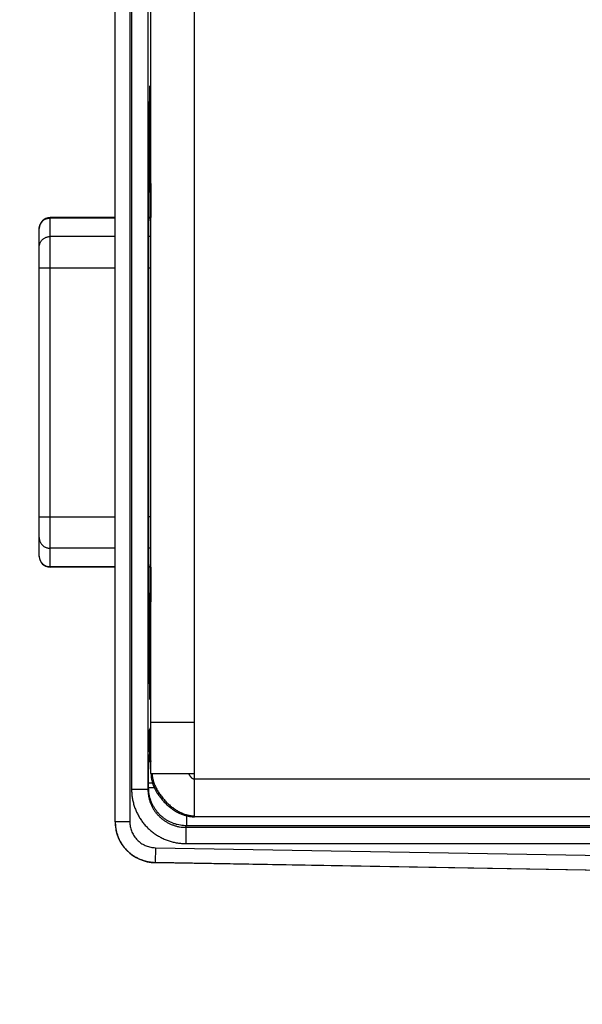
# Model space of a CAD drawing. Header units: inches. Extents: x 0.2 to 16.8, y 0.1 to 10.8.
# Tile 2 of 22: x 1.6 to 2.7, y 2.4 to 4.2. Entities that reach past the tile are written whole.
import ezdxf

# ---------------------------------------------------------------- set-up
doc = ezdxf.new("R2010")
doc.units = ezdxf.units.IN
doc.header["$LTSCALE"] = 0.935
doc.header["$MEASUREMENT"] = 0
doc.layers.get('0').update_dxf_attribs({"linetype": 'CONTINUOUS'})
doc.layers.add('DIMENSIONS', color=7, linetype='CONTINUOUS')
doc.styles.get("Standard").update_dxf_attribs({"font": 'txt', "width": 0.8})
doc.dimstyles.new('DIMSTYLE_1', dxfattribs={"dimtxt": 0.125, "dimasz": 0.18, "dimexe": 0.18, "dimexo": 0.0625, "dimgap": 0.09, "dimtad": 0, "dimtih": 1, "dimtoh": 1, "dimdec": 3, "dimzin": 4, "dimdsep": 46, "dimtxsty": 'STANDARD', "dimblk": '_FILLED', "dimblk1": '_FILLED', "dimblk2": '_FILLED', "dimcen": 0.09, "dimadec": 0, "dimazin": 0, "dimtp": 0.01, "dimtm": 0.01, "dimtfac": 1, "dimtdec": 3, "dimtofl": 0, "dimtmove": 0, "dimatfit": 3, "dimldrblk": '_FILLED', "dimfxl": 1, "dimtolj": 1, "dimtzin": 4, "dimarcsym": 0})

# ---------------------------------------------------------------- blocks, each defined once
blk = doc.blocks.new('_FILLED')
at = {"color": 0, "linetype": 'BYBLOCK'}
blk.add_solid([(0, 0), (-1, 0.174), (-1, -0.174)], dxfattribs=at)
blk = doc.blocks.new('*D0')
at = {"layer": 'DIMENSIONS', "color": 2, "linetype": 'CONTINUOUS'}
for p, q in [((3.4484, 2.5118), (3.4484, 1.5522)), ((4.5766, 2.5097), (4.5766, 1.5522)), ((3.4484, 1.6772), (2.7537, 1.6772)), ((4.5766, 1.6772), (4.9366, 1.6772))]:
    blk.add_line(p, q, dxfattribs=at)
at = {"layer": 'DIMENSIONS', "color": 2, "linetype": 'CONTINUOUS', "xscale": 0.18, "yscale": 0.18, "zscale": 0.18}
blk.add_blockref('_FILLED', (3.4484, 1.6772), dxfattribs=at)
at = {"layer": 'DIMENSIONS', "color": 2, "linetype": 'CONTINUOUS', "xscale": 0.18, "yscale": 0.18, "zscale": 0.18, "rotation": 180}
blk.add_blockref('_FILLED', (4.5766, 1.6772), dxfattribs=at)
at = {"layer": 'DIMENSIONS', "color": 2, "linetype": 'CONTINUOUS', "width": 0.8}
for s, p in [('[', (1.9912, 1.6147)), (']', (2.5912, 1.6147)), ('1.128', (1.3662, 1.6147)), ('28.66', (2.0912, 1.6147))]:
    blk.add_text(s, height=0.125, dxfattribs=at).set_placement(p)

msp = doc.modelspace()

# ---------------------------------------------------------------- linework, layer by layer
at = {"color": 7, "linetype": 'CONTINUOUS'}
for p, q in [((1.8006, 2.7059), (1.8006, 5.6175)), ((1.8276, 5.6169), (1.8276, 2.7064)), ((1.9466, 2.7152), (1.9466, 5.6082)), ((1.8309, 5.5573), (1.8309, 2.7661)), ((1.8609, 5.5573), (1.8609, 2.7661)), ((1.8666, 2.7952), (1.8666, 5.5282)), ((1.8666, 4.0458), (1.8642, 4.0478)), ((1.8641, 3.8905), (1.8641, 3.9463)), ((1.8666, 3.9335), (1.8641, 3.9314)), ((1.8652, 3.9323), (1.8652, 3.9156)), ((1.8652, 3.9156), (1.8641, 3.9156)), ((1.8653, 3.9026), (1.8641, 3.9026)), ((1.8653, 3.9026), (1.8653, 3.9027)), ((1.8637, 3.871), (1.864, 3.8777)), ((1.6806, 3.1758), (1.6806, 3.8206)), ((1.8006, 3.8206), (1.6806, 3.8206)), ((1.8006, 3.8197), (1.6806, 3.8197)), ((1.8666, 3.8206), (1.863, 3.8206)), ((1.8666, 3.8197), (1.863, 3.8197)), ((1.6606, 3.1958), (1.6606, 3.8006)), ((1.8006, 3.7856), (1.6806, 3.7856)), ((1.8666, 3.7856), (1.8628, 3.7856)), ((1.8006, 3.7275), (1.6606, 3.7275)), ((1.8627, 3.2573), (1.8627, 3.7381)), ((1.8666, 3.7275), (1.8627, 3.7275)), ((1.6606, 3.2688), (1.8006, 3.2688)), ((1.8666, 3.2688), (1.8627, 3.2688)), ((1.8006, 3.2107), (1.6806, 3.2107)), ((1.8666, 3.2107), (1.8628, 3.2107)), ((1.8006, 3.1767), (1.6806, 3.1767)), ((1.8006, 3.1758), (1.6806, 3.1758)), ((1.8666, 3.1767), (1.863, 3.1767)), ((1.8666, 3.1758), (1.863, 3.1758)), ((1.864, 3.1177), (1.8637, 3.1243)), ((1.8641, 3.049), (1.8641, 3.1049)), ((1.8641, 3.0927), (1.8653, 3.0927)), ((1.8653, 3.0926), (1.8653, 3.0927)), ((1.8641, 3.0797), (1.8652, 3.0797)), ((1.8652, 3.0797), (1.8652, 3.063)), ((1.8666, 3.0618), (1.8641, 3.0639)), ((1.8666, 2.9495), (1.8642, 2.9475)), ((1.8666, 2.8902), (1.9466, 2.8902)), ((1.864, 2.8755), (1.8666, 2.8807)), ((1.8636, 2.8355), (1.8636, 2.8295)), ((1.8636, 2.8355), (1.8666, 2.8355)), ((1.8627, 2.8276), (1.8636, 2.8295)), ((1.8636, 2.8295), (1.8666, 2.8295)), ((1.8666, 2.7952), (1.9466, 2.7952)), ((1.9466, 2.7852), (3.9206, 2.7852)), ((1.8609, 2.7661), (1.8309, 2.7661)), ((1.8609, 2.7661), (1.8623, 2.7689)), ((1.8695, 2.7776), (1.8623, 2.7776)), ((1.8623, 2.7689), (1.8623, 2.7776)), ((1.8728, 2.7689), (1.8623, 2.7689)), ((1.8276, 2.7064), (1.8006, 2.7064)), ((1.9323, 2.7171), (1.9323, 2.6989)), ((3.8416, 2.7152), (1.9466, 2.7152)), ((1.9308, 2.6961), (1.9323, 2.6989)), ((1.9308, 2.6961), (3.4791, 2.6961)), ((1.9308, 2.6961), (1.9308, 2.6661)), ((3.815, 2.6989), (1.9323, 2.6989)), ((1.8748, 2.6584), (1.8743, 2.6314)), ((1.8748, 2.6584), (3.4745, 2.6305)), ((1.9308, 2.6661), (3.4791, 2.6661)), ((1.8743, 2.6314), (3.4238, 2.6044)), ((1.8743, 2.6309), (1.8743, 2.6314)), ((3.4238, 2.6038), (1.8743, 2.6309))]:
    msp.add_line(p, q, dxfattribs=at)
msp.add_lwpolyline([(1.9233, 2.7201), (1.9276, 2.7185), (1.9327, 2.717), (1.9377, 2.7159), (1.9425, 2.7153), (1.9466, 2.7152)], dxfattribs=at)
for centre, radius, start, end in [((1.6806, 3.8006), 0.02, 90, 180), ((1.6806, 3.1958), 0.02, 180, 270), ((1.8756, 2.7059), 0.075, 180, 269)]:
    msp.add_arc(centre, radius, start, end, dxfattribs=at)
for points, knots in [([(1.8641, 3.9463), (1.8641, 3.948), (1.8641, 3.9516), (1.8641, 3.9571), (1.864, 3.9628), (1.864, 3.9687), (1.864, 3.9747), (1.864, 3.9809), (1.864, 3.9871), (1.864, 3.9934), (1.864, 3.9996), (1.864, 4.0057), (1.864, 4.0117), (1.864, 4.0176), (1.8641, 4.0233), (1.8641, 4.0287), (1.8641, 4.0339), (1.8642, 4.0387), (1.8642, 4.0432), (1.8642, 4.0473), (1.8643, 4.051), (1.8643, 4.0542), (1.8644, 4.057), (1.8644, 4.0594), (1.8645, 4.0611), (1.8645, 4.0626), (1.8645, 4.0631), (1.8646, 4.0637), (1.8646, 4.0637)], [0, 0, 0, 0, 0.044401, 0.091223, 0.139968, 0.190266, 0.241982, 0.294585, 0.347585, 0.400877, 0.453968, 0.50631, 0.557762, 0.607937, 0.656299, 0.702618, 0.74666, 0.78795, 0.826193, 0.861281, 0.892838, 0.920589, 0.94448, 0.964271, 0.979772, 0.990951, 0.997707, 1, 1, 1, 1]), ([(1.8646, 4.0637), (1.8647, 4.0637), (1.8647, 4.0631), (1.8647, 4.0626), (1.8648, 4.0611), (1.8649, 4.0594), (1.8649, 4.057), (1.865, 4.0542), (1.865, 4.051), (1.865, 4.0486), (1.865, 4.0472), (1.865, 4.0471)], [0, 0, 0, 0, 0.016221, 0.064019, 0.143101, 0.252768, 0.39278, 0.561796, 0.758126, 0.98138, 1, 1, 1, 1]), ([(1.8652, 3.9156), (1.8652, 3.9151), (1.8652, 3.914), (1.8652, 3.9124), (1.8652, 3.9108), (1.8652, 3.9093), (1.8652, 3.9079), (1.8652, 3.9067), (1.8652, 3.9056), (1.8652, 3.9046), (1.8652, 3.9039), (1.8652, 3.9032), (1.8653, 3.903), (1.8653, 3.9026), (1.8653, 3.9027)], [0, 0, 0, 0, 0.127424, 0.252703, 0.373993, 0.489101, 0.596285, 0.693826, 0.780008, 0.853583, 0.913242, 0.958054, 0.987325, 1, 1, 1, 1]), ([(1.864, 3.8777), (1.864, 3.8778), (1.864, 3.8781), (1.8641, 3.8787), (1.8641, 3.8795), (1.8641, 3.8804), (1.8641, 3.8815), (1.8641, 3.8828), (1.8641, 3.8842), (1.8641, 3.8857), (1.8641, 3.8872), (1.8641, 3.8888), (1.8641, 3.8899), (1.8641, 3.8905)], [0, 0, 0, 0, 0.030352, 0.076434, 0.13714, 0.211894, 0.299439, 0.397844, 0.50637, 0.622739, 0.744835, 0.871577, 1, 1, 1, 1]), ([(1.8653, 3.9027), (1.8653, 3.9029), (1.8653, 3.9033), (1.8654, 3.9032), (1.8654, 3.9032)], [0, 0, 0, 0, 0.988088, 1, 1, 1, 1]), ([(1.8654, 3.9032), (1.8654, 3.9032), (1.8655, 3.903), (1.8655, 3.9028), (1.8655, 3.9027)], [0, 0, 0, 0, 0.408637, 1, 1, 1, 1]), ([(1.8655, 3.9027), (1.8656, 3.9025), (1.8655, 3.9018), (1.8657, 3.9003), (1.8657, 3.898), (1.8658, 3.8951), (1.8659, 3.8914), (1.8659, 3.8872), (1.866, 3.8823), (1.8661, 3.8769), (1.8662, 3.8708), (1.8662, 3.8643), (1.8663, 3.8572), (1.8663, 3.8497), (1.8664, 3.8417), (1.8664, 3.8334), (1.8665, 3.8263), (1.8665, 3.822), (1.8665, 3.8206)], [0, 0, 0, 0, 0.007305, 0.026736, 0.054521, 0.090546, 0.134585, 0.186464, 0.245846, 0.312504, 0.385997, 0.46605, 0.55213, 0.643915, 0.740795, 0.842402, 0.948075, 1, 1, 1, 1]), ([(1.8627, 3.7381), (1.8627, 3.7414), (1.8627, 3.748), (1.8627, 3.7578), (1.8627, 3.7675), (1.8628, 3.7771), (1.8628, 3.7865), (1.8628, 3.7956), (1.8629, 3.8044), (1.8629, 3.8128), (1.863, 3.8208), (1.863, 3.8284), (1.8631, 3.8355), (1.8631, 3.8421), (1.8632, 3.8481), (1.8633, 3.8535), (1.8634, 3.8583), (1.8634, 3.8624), (1.8635, 3.8659), (1.8636, 3.8687), (1.8637, 3.8703), (1.8637, 3.871)], [0, 0, 0, 0, 0.074506, 0.148727, 0.222061, 0.294136, 0.36476, 0.433366, 0.499536, 0.563141, 0.623688, 0.680763, 0.734268, 0.783818, 0.829044, 0.869863, 0.906008, 0.9372, 0.963364, 0.984353, 1, 1, 1, 1]), ([(1.6606, 3.8006), (1.6606, 3.8012), (1.6607, 3.8025), (1.6611, 3.8047), (1.6618, 3.807), (1.6628, 3.8091), (1.6641, 3.8112), (1.6656, 3.8131), (1.6673, 3.8148), (1.6692, 3.8162), (1.6713, 3.8175), (1.6735, 3.8184), (1.6758, 3.8191), (1.6782, 3.8196), (1.6798, 3.8197), (1.6806, 3.8197)], [0, 0, 0, 0, 0.058479, 0.136327, 0.214243, 0.292256, 0.370388, 0.448656, 0.527067, 0.605622, 0.684312, 0.76312, 0.842024, 0.920995, 1, 1, 1, 1]), ([(1.6606, 3.7659), (1.6606, 3.7667), (1.6607, 3.7683), (1.6611, 3.7707), (1.6618, 3.7729), (1.6628, 3.7751), (1.6641, 3.7772), (1.6656, 3.779), (1.6673, 3.7807), (1.6692, 3.7822), (1.6713, 3.7834), (1.6735, 3.7844), (1.6758, 3.7851), (1.6782, 3.7855), (1.6798, 3.7856), (1.6806, 3.7856)], [0, 0, 0, 0, 0.076337, 0.152709, 0.229147, 0.30568, 0.38233, 0.459113, 0.536038, 0.613103, 0.6903, 0.767614, 0.845021, 0.922494, 1, 1, 1, 1]), ([(1.8637, 3.1243), (1.8637, 3.125), (1.8636, 3.1266), (1.8635, 3.1294), (1.8634, 3.1329), (1.8634, 3.137), (1.8633, 3.1418), (1.8632, 3.1472), (1.8631, 3.1532), (1.8631, 3.1598), (1.863, 3.1669), (1.863, 3.1745), (1.8629, 3.1825), (1.8629, 3.191), (1.8628, 3.1998), (1.8628, 3.2089), (1.8628, 3.2182), (1.8627, 3.2278), (1.8627, 3.2375), (1.8627, 3.2474), (1.8627, 3.254), (1.8627, 3.2573)], [0, 0, 0, 0, 0.015647, 0.036636, 0.0628, 0.093992, 0.130137, 0.170956, 0.216182, 0.265732, 0.319237, 0.376312, 0.436859, 0.500464, 0.566634, 0.63524, 0.705864, 0.777939, 0.851273, 0.925494, 1, 1, 1, 1]), ([(1.6606, 3.2304), (1.6606, 3.2296), (1.6607, 3.228), (1.6611, 3.2257), (1.6618, 3.2234), (1.6628, 3.2212), (1.6641, 3.2192), (1.6656, 3.2173), (1.6673, 3.2156), (1.6692, 3.2141), (1.6713, 3.2129), (1.6735, 3.2119), (1.6758, 3.2112), (1.6782, 3.2108), (1.6798, 3.2107), (1.6806, 3.2107)], [0, 0, 0, 0, 0.076337, 0.152709, 0.229147, 0.30568, 0.38233, 0.459113, 0.536038, 0.613103, 0.6903, 0.767614, 0.845021, 0.922494, 1, 1, 1, 1]), ([(1.6606, 3.1958), (1.6606, 3.1952), (1.6607, 3.1938), (1.6611, 3.1916), (1.6618, 3.1894), (1.6628, 3.1872), (1.6641, 3.1851), (1.6656, 3.1833), (1.6673, 3.1816), (1.6692, 3.1801), (1.6713, 3.1789), (1.6735, 3.1779), (1.6758, 3.1772), (1.6782, 3.1768), (1.6798, 3.1767), (1.6806, 3.1767)], [0, 0, 0, 0, 0.058479, 0.136327, 0.214243, 0.292256, 0.370388, 0.448656, 0.527067, 0.605622, 0.684312, 0.76312, 0.842024, 0.920995, 1, 1, 1, 1]), ([(1.8665, 3.1758), (1.8665, 3.174), (1.8665, 3.1694), (1.8664, 3.1619), (1.8664, 3.1536), (1.8663, 3.1457), (1.8663, 3.1381), (1.8662, 3.1311), (1.8662, 3.1245), (1.8661, 3.1185), (1.866, 3.113), (1.8659, 3.1081), (1.8659, 3.1039), (1.8658, 3.1003), (1.8657, 3.0973), (1.8657, 3.0951), (1.8655, 3.0934), (1.8656, 3.0927), (1.8655, 3.0923)], [0, 0, 0, 0, 0.063098, 0.167123, 0.267145, 0.362515, 0.452868, 0.537605, 0.61641, 0.688757, 0.754376, 0.812832, 0.863902, 0.907254, 0.942717, 0.970069, 0.989197, 1, 1, 1, 1]), ([(1.8641, 3.1049), (1.8641, 3.1054), (1.8641, 3.1065), (1.8641, 3.1081), (1.8641, 3.1097), (1.8641, 3.1112), (1.8641, 3.1125), (1.8641, 3.1138), (1.8641, 3.1149), (1.8641, 3.1159), (1.8641, 3.1166), (1.864, 3.1172), (1.864, 3.1175), (1.864, 3.1177)], [0, 0, 0, 0, 0.128423, 0.255165, 0.377261, 0.49363, 0.602156, 0.700561, 0.788106, 0.86286, 0.923566, 0.969648, 1, 1, 1, 1]), ([(1.8653, 3.0927), (1.8653, 3.0927), (1.8653, 3.0923), (1.8652, 3.0921), (1.8652, 3.0915), (1.8652, 3.0907), (1.8652, 3.0898), (1.8652, 3.0887), (1.8652, 3.0874), (1.8652, 3.086), (1.8652, 3.0845), (1.8652, 3.083), (1.8652, 3.0813), (1.8652, 3.0802), (1.8652, 3.0797)], [0, 0, 0, 0, 0.012675, 0.041946, 0.086758, 0.146417, 0.219992, 0.306174, 0.403715, 0.510899, 0.626007, 0.747297, 0.872576, 1, 1, 1, 1]), ([(1.8654, 3.0921), (1.8654, 3.0921), (1.8653, 3.0921), (1.8653, 3.0925), (1.8653, 3.0926)], [0, 0, 0, 0, 0.011912, 1, 1, 1, 1]), ([(1.8646, 2.9316), (1.8646, 2.9316), (1.8645, 2.9322), (1.8645, 2.9328), (1.8645, 2.9342), (1.8644, 2.936), (1.8644, 2.9383), (1.8643, 2.9411), (1.8643, 2.9444), (1.8642, 2.948), (1.8642, 2.9522), (1.8642, 2.9566), (1.8641, 2.9615), (1.8641, 2.9666), (1.8641, 2.9721), (1.864, 2.9777), (1.864, 2.9836), (1.864, 2.9896), (1.864, 2.9958), (1.864, 3.002), (1.864, 3.0082), (1.864, 3.0144), (1.864, 3.0206), (1.864, 3.0266), (1.864, 3.0325), (1.8641, 3.0383), (1.8641, 3.0437), (1.8641, 3.0473), (1.8641, 3.049)], [0, 0, 0, 0, 0.002293, 0.009049, 0.020228, 0.035729, 0.05552, 0.079411, 0.107162, 0.138719, 0.173807, 0.21205, 0.25334, 0.297382, 0.343701, 0.392063, 0.442238, 0.49369, 0.546032, 0.599123, 0.652415, 0.705415, 0.758018, 0.809734, 0.860032, 0.908777, 0.955599, 1, 1, 1, 1]), ([(1.865, 2.9482), (1.865, 2.9481), (1.865, 2.9468), (1.865, 2.9444), (1.865, 2.9411), (1.8649, 2.9383), (1.8649, 2.936), (1.8648, 2.9342), (1.8647, 2.9328), (1.8647, 2.9322), (1.8647, 2.9316), (1.8646, 2.9316)], [0, 0, 0, 0, 0.01862, 0.241874, 0.438204, 0.60722, 0.747232, 0.856899, 0.935981, 0.983779, 1, 1, 1, 1]), ([(1.8636, 2.8355), (1.8636, 2.8368), (1.8636, 2.8394), (1.8636, 2.8432), (1.8636, 2.847), (1.8637, 2.8506), (1.8637, 2.8541), (1.8637, 2.8574), (1.8637, 2.8606), (1.8637, 2.8635), (1.8638, 2.8661), (1.8638, 2.8684), (1.8638, 2.8705), (1.8638, 2.8722), (1.8639, 2.8735), (1.8639, 2.8745), (1.8639, 2.8751), (1.8639, 2.8754), (1.864, 2.8755)], [0, 0, 0, 0, 0.096427, 0.192436, 0.28682, 0.378426, 0.466382, 0.549975, 0.628399, 0.700884, 0.766758, 0.825424, 0.87629, 0.918887, 0.952855, 0.977856, 0.993596, 1, 1, 1, 1]), ([(1.8666, 2.8657), (1.8663, 2.866), (1.8658, 2.8671), (1.8651, 2.8689), (1.8644, 2.871), (1.8641, 2.8733), (1.864, 2.8748), (1.864, 2.8755)], [0, 0, 0, 0, 0.128025, 0.346025, 0.564021, 0.782013, 1, 1, 1, 1]), ([(1.8623, 2.7776), (1.8623, 2.7791), (1.8623, 2.7821), (1.8623, 2.7866), (1.8623, 2.7911), (1.8623, 2.7954), (1.8623, 2.7996), (1.8623, 2.8036), (1.8624, 2.8074), (1.8624, 2.8109), (1.8624, 2.8141), (1.8624, 2.8171), (1.8625, 2.8197), (1.8625, 2.822), (1.8625, 2.8239), (1.8626, 2.8254), (1.8626, 2.8265), (1.8627, 2.8272), (1.8627, 2.8275), (1.8627, 2.8276)], [0, 0, 0, 0, 0.090653, 0.181077, 0.270262, 0.357208, 0.441033, 0.521105, 0.59686, 0.667655, 0.732878, 0.791968, 0.844407, 0.889792, 0.92777, 0.958033, 0.980259, 0.994251, 1, 1, 1, 1]), ([(1.8666, 2.8142), (1.8666, 2.8142), (1.866, 2.8151), (1.8651, 2.8167), (1.8641, 2.8193), (1.8633, 2.822), (1.8628, 2.8248), (1.8627, 2.8267), (1.8627, 2.8276)], [0, 0, 0, 0, 0.007421, 0.205945, 0.404465, 0.602981, 0.801492, 1, 1, 1, 1]), ([(1.8636, 2.8295), (1.8636, 2.8285), (1.8637, 2.8267), (1.8642, 2.8239), (1.865, 2.8212), (1.8658, 2.8191), (1.8664, 2.818), (1.8666, 2.8177)], [0, 0, 0, 0, 0.229505, 0.458991, 0.688467, 0.917946, 1, 1, 1, 1]), ([(1.8666, 2.7952), (1.8666, 2.794), (1.8667, 2.7916), (1.867, 2.7881), (1.8676, 2.7845), (1.8685, 2.7809), (1.8695, 2.7774), (1.8707, 2.7738), (1.8722, 2.7703), (1.8738, 2.7668), (1.8756, 2.7633), (1.8776, 2.7599), (1.8797, 2.7566), (1.882, 2.7533), (1.8844, 2.7501), (1.887, 2.747), (1.8897, 2.744), (1.8925, 2.7411), (1.8954, 2.7383), (1.8984, 2.7356), (1.9015, 2.733), (1.9047, 2.7306), (1.908, 2.7283), (1.9114, 2.7261), (1.9148, 2.7242), (1.9182, 2.7224), (1.9211, 2.721), (1.9228, 2.7203), (1.9233, 2.7201)], [0, 0, 0, 0, 0.035734, 0.071833, 0.108356, 0.145339, 0.182805, 0.220759, 0.259192, 0.298086, 0.337411, 0.377129, 0.417197, 0.457565, 0.498176, 0.538974, 0.579898, 0.620885, 0.661872, 0.702796, 0.743594, 0.784206, 0.824573, 0.864641, 0.90436, 0.943685, 0.982579, 1, 1, 1, 1]), ([(1.8686, 2.7952), (1.8687, 2.7941), (1.8688, 2.7918), (1.8693, 2.7884), (1.87, 2.785), (1.8708, 2.7816), (1.8719, 2.7782), (1.8732, 2.7748), (1.8747, 2.7714), (1.8763, 2.768), (1.8781, 2.7646), (1.8801, 2.7613), (1.8822, 2.758), (1.8845, 2.7548), (1.8869, 2.7516), (1.8894, 2.7486), (1.892, 2.7456), (1.8948, 2.7427), (1.8976, 2.7399), (1.9006, 2.7372), (1.9036, 2.7347), (1.9067, 2.7323), (1.9098, 2.73), (1.9131, 2.7279), (1.9163, 2.7259), (1.9196, 2.7242), (1.923, 2.7226), (1.9264, 2.7211), (1.9297, 2.7199), (1.9331, 2.7189), (1.9365, 2.7182), (1.9399, 2.7176), (1.9432, 2.7173), (1.9455, 2.7173), (1.9466, 2.7173)], [0, 0, 0, 0, 0.028013, 0.056534, 0.085591, 0.115194, 0.145342, 0.176018, 0.207197, 0.238843, 0.270916, 0.303366, 0.336141, 0.369186, 0.40244, 0.435841, 0.469328, 0.502837, 0.536304, 0.569668, 0.602866, 0.63584, 0.668534, 0.700896, 0.732878, 0.76444, 0.795548, 0.826177, 0.85631, 0.885946, 0.915096, 0.943787, 0.972066, 1, 1, 1, 1]), ([(1.9361, 2.7952), (1.9362, 2.7949), (1.9364, 2.7943), (1.9368, 2.7935), (1.9372, 2.7927), (1.9377, 2.7918), (1.9382, 2.791), (1.9388, 2.7901), (1.9395, 2.7893), (1.9401, 2.7886), (1.9409, 2.7879), (1.9416, 2.7872), (1.9424, 2.7866), (1.9432, 2.7861), (1.944, 2.7857), (1.9449, 2.7854), (1.9456, 2.7852), (1.9462, 2.7852), (1.9464, 2.7852), (1.9466, 2.7852)], [0, 0, 0, 0, 0.056242, 0.115729, 0.177932, 0.242289, 0.308224, 0.375157, 0.442521, 0.509769, 0.57639, 0.641924, 0.705986, 0.768289, 0.828681, 0.887195, 0.9441, 0.972131, 1, 1, 1, 1]), ([(1.8309, 2.7661), (1.8309, 2.7635), (1.8311, 2.7583), (1.832, 2.7505), (1.8335, 2.7428), (1.8356, 2.7352), (1.8384, 2.7278), (1.8417, 2.7206), (1.8455, 2.7138), (1.8499, 2.7072), (1.8547, 2.7011), (1.8601, 2.6953), (1.8658, 2.6899), (1.872, 2.6851), (1.8786, 2.6807), (1.8854, 2.6769), (1.8926, 2.6736), (1.8999, 2.6709), (1.9075, 2.6687), (1.9152, 2.6672), (1.923, 2.6663), (1.9282, 2.6661), (1.9308, 2.6661)], [0, 0, 0, 0, 0.04965, 0.099567, 0.149649, 0.199797, 0.249908, 0.299945, 0.349949, 0.399965, 0.450001, 0.500047, 0.550092, 0.600126, 0.650137, 0.700135, 0.750163, 0.800264, 0.850398, 0.900466, 0.950366, 1, 1, 1, 1]), ([(1.8609, 2.7661), (1.8609, 2.7641), (1.861, 2.7603), (1.8617, 2.7545), (1.8629, 2.7489), (1.8646, 2.7433), (1.8667, 2.7379), (1.8692, 2.7327), (1.8722, 2.7277), (1.8755, 2.723), (1.8793, 2.7186), (1.8834, 2.7145), (1.8878, 2.7108), (1.8925, 2.7074), (1.8975, 2.7044), (1.9027, 2.7019), (1.9081, 2.6998), (1.9136, 2.6981), (1.9193, 2.6969), (1.9251, 2.6962), (1.9289, 2.6961), (1.9308, 2.6961)], [0, 0, 0, 0, 0.052654, 0.105305, 0.157952, 0.210597, 0.263238, 0.315875, 0.368508, 0.421139, 0.473766, 0.526392, 0.579015, 0.631637, 0.684258, 0.736879, 0.789501, 0.842124, 0.894747, 0.947372, 1, 1, 1, 1]), ([(1.9323, 2.6989), (1.9303, 2.6989), (1.9265, 2.6991), (1.9207, 2.6998), (1.9151, 2.701), (1.9095, 2.7026), (1.9041, 2.7047), (1.8989, 2.7073), (1.8939, 2.7102), (1.8892, 2.7136), (1.8848, 2.7173), (1.8807, 2.7214), (1.877, 2.7258), (1.8736, 2.7306), (1.8707, 2.7355), (1.8681, 2.7407), (1.866, 2.7461), (1.8643, 2.7517), (1.8631, 2.7574), (1.8624, 2.7631), (1.8623, 2.767), (1.8623, 2.7689)], [0, 0, 0, 0, 0.052649, 0.10532, 0.157982, 0.210626, 0.263243, 0.315829, 0.368386, 0.420922, 0.47345, 0.52599, 0.578566, 0.631192, 0.683856, 0.73654, 0.789229, 0.841922, 0.894618, 0.947315, 1, 1, 1, 1]), ([(1.8006, 2.7059), (1.8006, 2.704), (1.8008, 2.7001), (1.8015, 2.6942), (1.8028, 2.6882), (1.8045, 2.6823), (1.8067, 2.6766), (1.8094, 2.671), (1.8125, 2.6658), (1.816, 2.6608), (1.8199, 2.656), (1.8242, 2.6517), (1.8288, 2.6477), (1.8338, 2.644), (1.839, 2.6408), (1.8445, 2.6381), (1.8502, 2.6358), (1.8561, 2.6339), (1.8621, 2.6326), (1.8681, 2.6317), (1.8722, 2.6315), (1.8743, 2.6314)], [0, 0, 0, 0, 0.04814, 0.10106, 0.15397, 0.206862, 0.25973, 0.312568, 0.36538, 0.418173, 0.470956, 0.52375, 0.576578, 0.629454, 0.682367, 0.735299, 0.788237, 0.84118, 0.894124, 0.94707, 1, 1, 1, 1]), ([(1.8276, 2.7064), (1.8276, 2.705), (1.8277, 2.7021), (1.8283, 2.6978), (1.8293, 2.6935), (1.8307, 2.6893), (1.8324, 2.6853), (1.8346, 2.6814), (1.837, 2.6778), (1.8398, 2.6743), (1.8429, 2.6712), (1.8462, 2.6684), (1.8498, 2.6658), (1.8537, 2.6636), (1.8577, 2.6618), (1.8618, 2.6604), (1.8661, 2.6593), (1.8704, 2.6586), (1.8733, 2.6585), (1.8748, 2.6584)], [0, 0, 0, 0, 0.058067, 0.116625, 0.1755, 0.234533, 0.293568, 0.352511, 0.411419, 0.470368, 0.529352, 0.588311, 0.647239, 0.706215, 0.765298, 0.824385, 0.883309, 0.941904, 1, 1, 1, 1])]:
    msp.add_open_spline(points, degree=3, knots=knots, dxfattribs=at)
for points in [[(1.6606, 3.8), (1.6606, 3.8002), (1.6606, 3.8004), (1.6606, 3.8006)], [(1.6606, 3.1964), (1.6606, 3.1963), (1.6606, 3.1961), (1.6606, 3.196)], [(1.6606, 3.196), (1.6606, 3.1959), (1.6606, 3.1959), (1.6606, 3.1958)], [(1.8655, 3.0923), (1.8654, 3.0922), (1.8654, 3.0922), (1.8654, 3.0921)], [(1.8006, 2.7064), (1.8006, 2.7062), (1.8006, 2.7061), (1.8006, 2.7059)]]:
    msp.add_open_spline(points, degree=3, dxfattribs=at)

# ---------------------------------------------------------------- dimensions: what is measured, and where the dimension line sits
at = {"layer": 'DIMENSIONS', "color": 2, "linetype": 'CONTINUOUS'}
dim = msp.add_linear_dim(base=(3.4484, 1.6772), p1=(4.5766, 2.5097), p2=(3.4484, 2.5118), angle=180, dimstyle='DIMSTYLE_1', dxfattribs=at)
dim.commit()
dim.dimension.update_dxf_attribs({"geometry": '*D0', "text_midpoint": (2.0287, 1.6772), "dimtype": 160})

doc.saveas('drawing.dxf')
